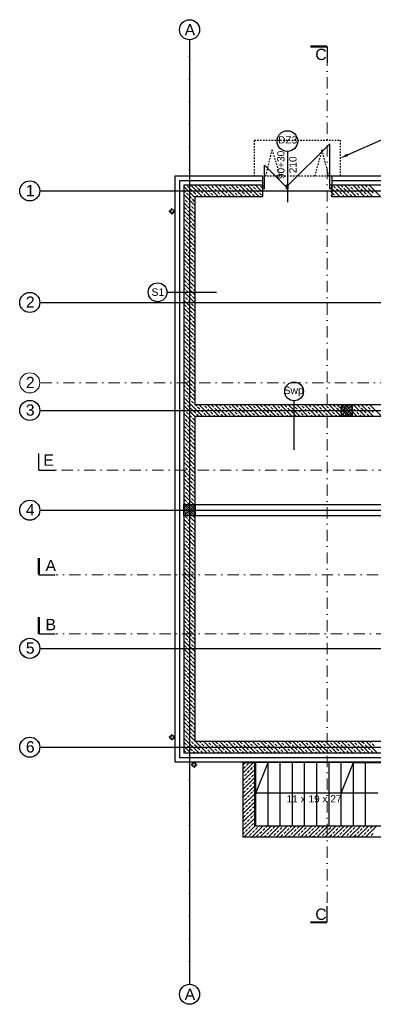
# Model space of a CAD drawing. Header units: millimetres. Extents: x -7023 to 53801, y 9849 to 33561.
# Tile 216 of 256: x 6008 to 6790, y 25924 to 28104. Entities that reach past the tile are written whole.
import ezdxf

# ---------------------------------------------------------------- set-up
doc = ezdxf.new("R2010")
doc.units = ezdxf.units.MM
for name, pattern in [('Dash', [6.35, 3.175, -3.175]), ('DASHDOT', [1, 0.5, -0.25, 0, -0.25]), ('DASHDOTX2', [2, 1, -0.5, 0, -0.5])]:
    doc.linetypes.add(name, pattern=pattern)
doc.layers.add('.IE_podklad', color=252, linetype='Continuous')
doc.layers.add('PROJEKT osie', color=251, linetype='DASHDOTX2', lineweight=9)
doc.styles.add('Arial', font='arial.ttf', dxfattribs={"height": 125})
doc.styles.add('Opisowy', font='arial.ttf')
doc.styles.get("Standard").update_dxf_attribs({"font": 'arial.ttf'})
doc.linetypes.add('ZIGZAG', pattern='A,0.00254,-5.08,[131,ltypeshp.shx,S=5.08,R=0,X=-5.08,Y=0],-10.16,[131,ltypeshp.shx,S=5.08,R=180,X=5.08,Y=0],-5.08', length=20.32254)

# ---------------------------------------------------------------- blocks, each defined once
blk = doc.blocks.new('OSIE DOMKU')
at = {"layer": 'PROJEKT osie', "ltscale": 25}
for p, q in [((-32865.5, 6227), (-32865.5, 4134.8)), ((-33195, 5891.6), (-29896, 5891.6)), ((-33195, 5466.6), (-29896, 5466.6)), ((-33195, 5405.6), (-30212.4, 5405.6)), ((-33195, 5184.6), (-29896, 5184.6)), ((-33195, 4878.6), (-29896, 4878.6)), ((-33195, 4659.6), (-29896, 4659.6))]:
    blk.add_line(p, q, dxfattribs=at)
at = {"layer": 'PROJEKT osie', "linetype": 'Continuous'}
for centre in [(-32865.5, 6248.6), (-33219.2, 5891.6), (-33219.2, 5466.6), (-33219.2, 5405.6), (-33219.2, 5184.6), (-33219.2, 4878.6), (-33219.2, 4659.6), (-32865.5, 4112.6)]:
    blk.add_circle(centre, 22.2, dxfattribs=at)
at = {"layer": 'PROJEKT osie', "char_height": 25, "attachment_point": 1}
for s, insert, width in [('{\\fArial|b0|i0|c238|p34;A}', (-32876.4, 6261), 492.116), ('1', (-33227.9, 5904.9), 30.102), ('2', (-33227.9, 5479.9), 30.102), ('3', (-33227.9, 5418.9), 30.102), ('4', (-33227.9, 5197.9), 30.102), ('5', (-33227.9, 4891.9), 30.102), ('6', (-33227.9, 4672.9), 30.102), ('{\\fArial|b0|i0|c238|p34;A}', (-32876.4, 4125.1), 492.116)]:
    blk.add_mtext(s, dxfattribs=dict(at, insert=insert, width=width))

msp = doc.modelspace()

# ---------------------------------------------------------------- linework, layer by layer
at = {"layer": '.IE_podklad', "ltscale": 25}
for p, q in [((6383.6, 28060.3), (6383.6, 25968.2)), ((6054.1, 27725), (9353.1, 27725)), ((6054.1, 27478), (9353.1, 27478)), ((6054.1, 27239), (9036.7, 27239)), ((6050.2, 27106.6), (6050.2, 27143.7)), ((6054.1, 27018), (9353.1, 27018)), ((6054.1, 26712), (9353.1, 26712)), ((6054.1, 26493), (9353.1, 26493))]:
    msp.add_line(p, q, dxfattribs=at)
at = {"layer": '.IE_podklad', "linetype": 'Dash'}
for p, q in [((6527.1, 27757.5), (6527.1, 27837.5)), ((6527.1, 27837.5), (6717.1, 27837.5)), ((6717.1, 27837.5), (6717.1, 27757.5)), ((6552.1, 27757.5), (6566.2, 27815.9)), ((6566.2, 27815.9), (6583.8, 27757.5)), ((6676.6, 27815.9), (6660.3, 27757.5)), ((6692.1, 27757.5), (6676.6, 27815.9)), ((6717.1, 27757.5), (6527.1, 27757.5))]:
    msp.add_line(p, q, dxfattribs=at)
at = {"layer": '.IE_podklad'}
for p, q in [((6602.1, 27737.5), (6694.1, 27829.5)), ((6694.1, 27737.5), (6694.1, 27829.5)), ((6600.1, 27812.5), (6600.1, 27700.3)), ((6549.2, 27733.1), (6549.2, 27781.9)), ((6598.1, 27733.1), (6549.2, 27781.9)), ((6546.1, 27757.5), (6351.1, 27757.5)), ((6351.1, 27757.5), (6351.1, 26460.5)), ((6546.1, 27735.8), (6546.1, 27757.5)), ((7162.1, 27757.5), (6698.1, 27757.5)), ((6698.1, 27757.5), (6698.1, 27737.5)), ((6546.1, 27737.5), (6371.1, 27737.5)), ((6371.1, 27737.5), (6371.1, 26480.5)), ((6383.6, 27731.1), (6379.1, 27735.6)), ((6411.2, 27712.5), (6386.2, 27737.5)), ((6399.3, 27733.4), (6395.2, 27737.5)), ((6429.1, 27712.5), (6404.1, 27737.5)), ((6415, 27735.6), (6413.1, 27737.5)), ((6447.1, 27712.5), (6422.1, 27737.5)), ((6437.5, 27731.1), (6433, 27735.6)), ((6465, 27712.5), (6440, 27737.5)), ((6453.2, 27733.4), (6449, 27737.5)), ((6483, 27712.5), (6458, 27737.5)), ((6468.9, 27735.6), (6467, 27737.5)), ((6500.9, 27712.6), (6475.9, 27737.5)), ((6491.3, 27731.1), (6486.9, 27735.6)), ((6518.9, 27712.6), (6493.9, 27737.6)), ((6507.1, 27733.4), (6502.8, 27737.6)), ((6536.8, 27712.6), (6511.8, 27737.6)), ((6522.8, 27735.6), (6520.8, 27737.6)), ((6545.6, 27721.8), (6529.8, 27737.6)), ((6545.2, 27731.1), (6540.7, 27735.6)), ((6546.1, 27712.5), (6546.1, 27737.5)), ((6549.2, 27735.8), (6546.1, 27735.8)), ((6546.1, 27729.5), (6546.1, 27735.8)), ((6549.2, 27729.5), (6549.2, 27735.8)), ((6602.1, 27737.5), (6598.1, 27737.5)), ((6598.1, 27729.5), (6598.1, 27737.5)), ((6602.1, 27729.5), (6602.1, 27737.5)), ((6698.1, 27737.5), (6694.1, 27737.5)), ((6694.1, 27729.5), (6694.1, 27737.5)), ((7142.1, 27737.5), (6698.1, 27737.5)), ((6698.1, 27737.5), (6698.1, 27712.5)), ((6698.1, 27729.5), (6698.1, 27737.5)), ((6706.9, 27731.1), (6702.4, 27735.6)), ((6734.5, 27712.5), (6709.5, 27737.5)), ((6722.6, 27733.4), (6718.5, 27737.5)), ((6752.4, 27712.5), (6727.4, 27737.5)), ((6738.3, 27735.6), (6736.4, 27737.5)), ((6770.4, 27712.5), (6745.4, 27737.5)), ((6760.8, 27731.1), (6756.3, 27735.6)), ((6788.4, 27712.5), (6763.4, 27737.5)), ((6776.5, 27733.4), (6772.3, 27737.5)), ((6806.3, 27712.5), (6781.3, 27737.5)), ((6396.1, 27709.7), (6371.1, 27734.7)), ((6374.6, 27722.1), (6371.1, 27725.7)), ((6396.1, 27691.7), (6371.1, 27716.7)), ((6381.3, 27715.4), (6376.8, 27719.9)), ((6390.3, 27724.4), (6385.8, 27728.9)), ((6397.1, 27717.6), (6392.6, 27722.1)), ((6402.2, 27712.5), (6399.3, 27715.4)), ((6406, 27726.6), (6401.5, 27731.1)), ((6412.8, 27719.9), (6408.3, 27724.4)), ((6419.5, 27713.1), (6415, 27717.6)), ((6421.7, 27728.9), (6417.3, 27733.4)), ((6428.5, 27722.1), (6424, 27726.6)), ((6435.2, 27715.4), (6430.7, 27719.9)), ((6444.2, 27724.4), (6439.7, 27728.9)), ((6450.9, 27717.6), (6446.4, 27722.1)), ((6456, 27712.5), (6453.2, 27715.4)), ((6459.9, 27726.6), (6455.4, 27731.1)), ((6466.6, 27719.9), (6462.2, 27724.4)), ((6473.4, 27713.1), (6468.9, 27717.6)), ((6475.6, 27728.9), (6471.1, 27733.4)), ((6482.4, 27722.1), (6477.9, 27726.6)), ((6489.1, 27715.4), (6484.6, 27719.9)), ((6498.1, 27724.4), (6493.6, 27728.9)), ((6504.8, 27717.6), (6500.3, 27722.1)), ((6509.9, 27712.6), (6507.1, 27715.4)), ((6513.8, 27726.6), (6509.3, 27731.1)), ((6520.5, 27719.9), (6516, 27724.4)), ((6527.3, 27713.1), (6522.8, 27717.6)), ((6529.5, 27728.9), (6525, 27733.4)), ((6536.2, 27722.1), (6531.8, 27726.6)), ((6543, 27715.4), (6538.5, 27719.9)), ((6549.2, 27729.5), (6546.1, 27729.5)), ((6602.1, 27729.5), (6598.1, 27729.5)), ((6698.1, 27729.5), (6694.1, 27729.5)), ((6716.5, 27712.5), (6696.6, 27732.4)), ((6697.9, 27722.1), (6696.6, 27723.5)), ((6698.6, 27712.5), (6696.6, 27714.5)), ((6704.6, 27715.4), (6700.1, 27719.9)), ((6713.6, 27724.4), (6709.1, 27728.9)), ((6720.3, 27717.6), (6715.8, 27722.1)), ((6725.5, 27712.5), (6722.6, 27715.4)), ((6729.3, 27726.6), (6724.8, 27731.1)), ((6736.1, 27719.9), (6731.6, 27724.4)), ((6742.8, 27713.1), (6738.3, 27717.6)), ((6745, 27728.9), (6740.5, 27733.4)), ((6751.8, 27722.1), (6747.3, 27726.6)), ((6758.5, 27715.4), (6754, 27719.9)), ((6767.5, 27724.4), (6763, 27728.9)), ((6774.2, 27717.6), (6769.7, 27722.1)), ((6779.4, 27712.5), (6776.5, 27715.4)), ((6783.2, 27726.6), (6778.7, 27731.1)), ((6789.9, 27719.9), (6785.4, 27724.4)), ((6372.4, 27706.4), (6371.1, 27707.7)), ((6396.1, 27673.7), (6371.1, 27698.7)), ((6379.1, 27699.7), (6374.6, 27704.2)), ((6385.8, 27692.9), (6381.3, 27697.4)), ((6388.1, 27708.7), (6383.6, 27713.1)), ((6394.8, 27701.9), (6390.3, 27706.4)), ((6396.1, 27251.5), (6396.1, 27712.5)), ((6396.1, 27712.5), (6546.1, 27712.5)), ((6438.1, 27712.5), (6437.5, 27713.1)), ((6491.9, 27712.6), (6491.3, 27713.1)), ((6545.6, 27712.8), (6545.2, 27713.1)), ((6698.1, 27712.5), (7117.1, 27712.5)), ((6707.5, 27712.5), (6706.9, 27713.1)), ((6761.4, 27712.5), (6760.8, 27713.1)), ((6396.1, 27655.8), (6371.1, 27680.8)), ((6374.6, 27668.2), (6371.1, 27671.8)), ((6376.8, 27684), (6372.4, 27688.5)), ((6383.6, 27677.2), (6379.1, 27681.7)), ((6390.3, 27670.5), (6385.8, 27675)), ((6392.6, 27686.2), (6388.1, 27690.7)), ((6396.1, 27682.7), (6394.8, 27684)), ((6396.1, 27637.8), (6371.1, 27662.8)), ((6372.4, 27652.5), (6371.1, 27653.8)), ((6379.1, 27645.8), (6374.6, 27650.3)), ((6381.3, 27661.5), (6376.8, 27666)), ((6388.1, 27654.8), (6383.6, 27659.3)), ((6394.8, 27648), (6390.3, 27652.5)), ((6396.1, 27664.8), (6392.6, 27668.2)), ((6396.1, 27619.8), (6371.1, 27644.8)), ((6396.1, 27601.9), (6371.1, 27626.9)), ((6376.8, 27630.1), (6372.4, 27634.6)), ((6383.6, 27623.3), (6379.1, 27627.8)), ((6385.8, 27639.1), (6381.3, 27643.6)), ((6392.6, 27632.3), (6388.1, 27636.8)), ((6396.1, 27628.8), (6394.8, 27630.1)), ((6374.6, 27614.4), (6371.1, 27617.9)), ((6396.1, 27583.9), (6371.1, 27608.9)), ((6381.3, 27607.6), (6376.8, 27612.1)), ((6388.1, 27600.9), (6383.6, 27605.4)), ((6390.3, 27616.6), (6385.8, 27621.1)), ((6396.1, 27610.9), (6392.6, 27614.4)), ((6372.4, 27598.6), (6371.1, 27599.9)), ((6396.1, 27566), (6371.1, 27591)), ((6379.1, 27591.9), (6374.6, 27596.4)), ((6385.8, 27585.2), (6381.3, 27589.7)), ((6392.6, 27578.4), (6388.1, 27582.9)), ((6394.8, 27594.2), (6390.3, 27598.6)), ((6396.1, 27548), (6371.1, 27573)), ((6374.6, 27560.5), (6371.1, 27564)), ((6376.8, 27576.2), (6372.4, 27580.7)), ((6383.6, 27569.5), (6379.1, 27574)), ((6390.3, 27562.7), (6385.8, 27567.2)), ((6396.1, 27574.9), (6394.8, 27576.2)), ((6396.1, 27530), (6371.1, 27555)), ((6372.4, 27544.8), (6371.1, 27546.1)), ((6379.1, 27538), (6374.6, 27542.5)), ((6381.3, 27553.7), (6376.8, 27558.2)), ((6388.1, 27547), (6383.6, 27551.5)), ((6394.8, 27540.3), (6390.3, 27544.8)), ((6396.1, 27557), (6392.6, 27560.5)), ((6396.1, 27512.1), (6371.1, 27537.1)), ((6396.1, 27494.1), (6371.1, 27519.1)), ((6376.8, 27522.3), (6372.4, 27526.8)), ((6383.6, 27515.6), (6379.1, 27520.1)), ((6385.8, 27531.3), (6381.3, 27535.8)), ((6392.6, 27524.6), (6388.1, 27529.1)), ((6396.1, 27521.1), (6394.8, 27522.3)), ((6442.9, 27500), (6333.9, 27500)), ((6374.6, 27506.6), (6371.1, 27510.1)), ((6396.1, 27476.2), (6371.1, 27501.2)), ((6381.3, 27499.9), (6376.8, 27504.4)), ((6388.1, 27493.1), (6383.6, 27497.6)), ((6390.3, 27508.8), (6385.8, 27513.3)), ((6396.1, 27503.1), (6392.6, 27506.6)), ((6372.4, 27490.9), (6371.1, 27492.2)), ((6396.1, 27458.2), (6371.1, 27483.2)), ((6379.1, 27484.2), (6374.6, 27488.6)), ((6385.8, 27477.4), (6381.3, 27481.9)), ((6392.6, 27470.7), (6388.1, 27475.2)), ((6394.8, 27486.4), (6390.3, 27490.9)), ((6396.1, 27440.2), (6371.1, 27465.2)), ((6374.6, 27452.7), (6371.1, 27456.3)), ((6376.8, 27468.4), (6372.4, 27472.9)), ((6383.6, 27461.7), (6379.1, 27466.2)), ((6390.3, 27455), (6385.8, 27459.5)), ((6396.1, 27449.2), (6392.6, 27452.7)), ((6396.1, 27467.2), (6394.8, 27468.4)), ((6396.1, 27422.3), (6371.1, 27447.3)), ((6372.4, 27437), (6371.1, 27438.3)), ((6379.1, 27430.3), (6374.6, 27434.8)), ((6381.3, 27446), (6376.8, 27450.5)), ((6388.1, 27439.2), (6383.6, 27443.7)), ((6394.8, 27432.5), (6390.3, 27437)), ((6396.1, 27404.3), (6371.1, 27429.3)), ((6396.1, 27386.4), (6371.1, 27411.4)), ((6376.8, 27414.6), (6372.4, 27419)), ((6383.6, 27407.8), (6379.1, 27412.3)), ((6385.8, 27423.5), (6381.3, 27428)), ((6392.6, 27416.8), (6388.1, 27421.3)), ((6396.1, 27413.3), (6394.8, 27414.6)), ((6374.6, 27398.8), (6371.1, 27402.4)), ((6396.1, 27368.4), (6371.1, 27393.4)), ((6381.3, 27392.1), (6376.8, 27396.6)), ((6388.1, 27385.4), (6383.6, 27389.9)), ((6390.3, 27401.1), (6385.8, 27405.6)), ((6396.1, 27395.3), (6392.6, 27398.8)), ((6372.4, 27383.1), (6371.1, 27384.4)), ((6396.1, 27350.4), (6371.1, 27375.4)), ((6376.8, 27360.7), (6372.4, 27365.2)), ((6379.1, 27376.4), (6374.6, 27380.9)), ((6385.8, 27369.7), (6381.3, 27374.1)), ((6392.6, 27362.9), (6388.1, 27367.4)), ((6394.8, 27378.6), (6390.3, 27383.1)), ((6396.1, 27332.5), (6371.1, 27357.5)), ((6374.6, 27345), (6371.1, 27348.5)), ((6383.6, 27353.9), (6379.1, 27358.4)), ((6390.3, 27347.2), (6385.8, 27351.7)), ((6396.1, 27341.5), (6392.6, 27345)), ((6396.1, 27359.4), (6394.8, 27360.7)), ((6396.1, 27314.5), (6371.1, 27339.5)), ((6372.4, 27329.2), (6371.1, 27330.5)), ((6396.1, 27296.6), (6371.1, 27321.6)), ((6379.1, 27322.5), (6374.6, 27327)), ((6381.3, 27338.2), (6376.8, 27342.7)), ((6388.1, 27331.5), (6383.6, 27336)), ((6394.8, 27324.8), (6390.3, 27329.2)), ((6396.1, 27278.6), (6371.1, 27303.6)), ((6376.8, 27306.8), (6372.4, 27311.3)), ((6383.6, 27300.1), (6379.1, 27304.5)), ((6385.8, 27315.8), (6381.3, 27320.3)), ((6392.6, 27309), (6388.1, 27313.5)), ((6396.1, 27305.5), (6394.8, 27306.8)), ((6374.6, 27291.1), (6371.1, 27294.6)), ((6396.1, 27260.6), (6371.1, 27285.6)), ((6381.3, 27284.3), (6376.8, 27288.8)), ((6388.1, 27277.6), (6383.6, 27282.1)), ((6390.3, 27293.3), (6385.8, 27297.8)), ((6396.1, 27287.6), (6392.6, 27291.1)), ((6396.1, 27287.5), (6396.6, 27287.5)), ((6372.4, 27275.4), (6371.1, 27276.7)), ((6412.3, 27226.5), (6371.1, 27267.7)), ((6376.8, 27252.9), (6372.4, 27257.4)), ((6379.1, 27268.6), (6374.6, 27273.1)), ((6385.8, 27261.9), (6381.3, 27266.4)), ((6392.6, 27255.2), (6388.1, 27259.6)), ((6394.8, 27270.9), (6390.3, 27275.4)), ((6614.4, 27260.6), (6614.4, 27151.6)), ((6396, 27224.7), (6371.1, 27249.7)), ((6374.6, 27237.2), (6371.1, 27240.7)), ((6381.3, 27230.5), (6376.8, 27234.9)), ((6383.6, 27246.2), (6379.1, 27250.7)), ((6390.3, 27239.4), (6385.8, 27243.9)), ((6397.1, 27232.7), (6392.6, 27237.2)), ((6396.1, 27251.7), (6394.8, 27252.9)), ((6882.1, 27251.5), (6396.1, 27251.5)), ((6399.3, 27248.4), (6396.2, 27251.5)), ((6406, 27241.7), (6401.5, 27246.2)), ((6430.2, 27226.5), (6405.2, 27251.5)), ((6412.8, 27234.9), (6408.3, 27239.4)), ((6415, 27250.7), (6414.2, 27251.5)), ((6421.7, 27243.9), (6417.3, 27248.4)), ((6448.2, 27226.5), (6423.2, 27251.5)), ((6428.5, 27237.2), (6424, 27241.7)), ((6435.2, 27230.5), (6430.7, 27234.9)), ((6437.5, 27246.2), (6433, 27250.7)), ((6444.2, 27239.4), (6439.7, 27243.9)), ((6466.1, 27226.5), (6441.1, 27251.5)), ((6450.9, 27232.7), (6446.4, 27237.2)), ((6453.2, 27248.4), (6450.1, 27251.5)), ((6459.9, 27241.7), (6455.4, 27246.2)), ((6484.1, 27226.5), (6459.1, 27251.5)), ((6466.6, 27234.9), (6462.2, 27239.4)), ((6468.9, 27250.7), (6468.1, 27251.5)), ((6475.6, 27243.9), (6471.1, 27248.4)), ((6502, 27226.5), (6477.1, 27251.5)), ((6482.4, 27237.2), (6477.9, 27241.7)), ((6489.1, 27230.5), (6484.6, 27234.9)), ((6491.3, 27246.2), (6486.9, 27250.7)), ((6498.1, 27239.4), (6493.6, 27243.9)), ((6520, 27226.5), (6495, 27251.5)), ((6504.8, 27232.7), (6500.3, 27237.2)), ((6507.1, 27248.4), (6504, 27251.5)), ((6513.8, 27241.7), (6509.3, 27246.2)), ((6537.9, 27226.5), (6513, 27251.5)), ((6520.5, 27234.9), (6516, 27239.4)), ((6522.8, 27250.7), (6522, 27251.5)), ((6529.5, 27243.9), (6525, 27248.4)), ((6555.9, 27226.5), (6530.9, 27251.5)), ((6536.2, 27237.2), (6531.8, 27241.7)), ((6543, 27230.5), (6538.5, 27234.9)), ((6545.2, 27246.2), (6540.7, 27250.7)), ((6552, 27239.4), (6547.5, 27243.9)), ((6573.9, 27226.5), (6548.9, 27251.5)), ((6558.7, 27232.7), (6554.2, 27237.2)), ((6560.9, 27248.4), (6557.9, 27251.5)), ((6567.7, 27241.7), (6563.2, 27246.2)), ((6591.8, 27226.5), (6566.9, 27251.5)), ((6574.4, 27234.9), (6569.9, 27239.4)), ((6576.7, 27250.7), (6575.8, 27251.5)), ((6583.4, 27243.9), (6578.9, 27248.4)), ((6609.8, 27226.5), (6584.8, 27251.5)), ((6590.1, 27237.2), (6585.6, 27241.7)), ((6596.9, 27230.5), (6592.4, 27234.9)), ((6599.1, 27246.2), (6594.6, 27250.7)), ((6605.8, 27239.4), (6601.4, 27243.9)), ((6627.7, 27226.5), (6602.8, 27251.5)), ((6612.6, 27232.7), (6608.1, 27237.2)), ((6614.8, 27248.4), (6611.8, 27251.5)), ((6621.6, 27241.7), (6617.1, 27246.2)), ((6645.7, 27226.5), (6620.7, 27251.5)), ((6628.3, 27234.9), (6623.8, 27239.4)), ((6630.5, 27250.7), (6629.7, 27251.5)), ((6637.3, 27243.9), (6632.8, 27248.4)), ((6663.6, 27226.5), (6638.7, 27251.5)), ((6644, 27237.2), (6639.5, 27241.7)), ((6650.7, 27230.5), (6646.3, 27234.9)), ((6653, 27246.2), (6648.5, 27250.7)), ((6659.7, 27239.4), (6655.2, 27243.9)), ((6681.6, 27226.5), (6656.7, 27251.5)), ((6666.5, 27232.7), (6662, 27237.2)), ((6668.7, 27248.4), (6665.6, 27251.5)), ((6675.4, 27241.7), (6670.9, 27246.2)), ((6699.6, 27226.5), (6674.6, 27251.5)), ((6682.2, 27234.9), (6677.7, 27239.4)), ((6684.4, 27250.7), (6683.6, 27251.5)), ((6691.2, 27243.9), (6686.7, 27248.4)), ((6717.5, 27226.6), (6692.6, 27251.5)), ((6697.9, 27237.2), (6693.4, 27241.7)), ((6704.6, 27230.5), (6700.1, 27234.9)), ((6706.9, 27246.2), (6702.4, 27250.7)), ((6713.6, 27239.4), (6709.1, 27243.9)), ((6735.5, 27226.6), (6710.6, 27251.5)), ((6720.3, 27232.7), (6715.8, 27237.2)), ((6719.1, 27244.9), (6725.6, 27251.5)), ((6719.1, 27235.9), (6734.6, 27251.5)), ((6719.1, 27226.9), (6743.6, 27251.5)), ((6744.1, 27251.5), (6719.1, 27251.5)), ((6719.1, 27251.5), (6719.1, 27226.5)), ((6719.1, 27249.4), (6719.2, 27249.5)), ((6719.1, 27240.4), (6720.3, 27241.7)), ((6722.6, 27248.4), (6719.5, 27251.5)), ((6720.3, 27250.7), (6721.1, 27251.5)), ((6721.5, 27242.8), (6723.7, 27245.1)), ((6722.6, 27234.9), (6724.8, 27237.2)), ((6724.8, 27246.2), (6727.1, 27248.4)), ((6729.3, 27241.7), (6724.8, 27246.2)), ((6726, 27238.3), (6728.2, 27240.6)), ((6727.6, 27226.5), (6744.1, 27242.9)), ((6728.2, 27249.5), (6730.1, 27251.5)), ((6753.4, 27226.6), (6728.5, 27251.5)), ((6729.3, 27241.7), (6731.6, 27243.9)), ((6730.4, 27233.8), (6732.7, 27236.1)), ((6736.1, 27234.9), (6731.6, 27239.4)), ((6732.7, 27245.1), (6734.9, 27247.3)), ((6733.8, 27237.2), (6736.1, 27239.4)), ((6736.1, 27248.4), (6738.3, 27250.7)), ((6736.6, 27226.5), (6744.1, 27234)), ((6737.2, 27240.6), (6739.4, 27242.8)), ((6738.3, 27250.7), (6737.5, 27251.5)), ((6738.3, 27232.7), (6740.5, 27234.9)), ((6745, 27243.9), (6740.5, 27248.4)), ((6740.5, 27243.9), (6742.8, 27246.2)), ((6741.7, 27236.1), (6743.9, 27238.3)), ((6743.9, 27247.3), (6744.1, 27247.4)), ((6744.1, 27226.5), (6744.1, 27251.5)), ((6771.4, 27226.6), (6746.5, 27251.5)), ((6751.8, 27237.2), (6747.3, 27241.7)), ((6758.5, 27230.5), (6754, 27234.9)), ((6760.8, 27246.2), (6756.3, 27250.7)), ((6767.5, 27239.4), (6763, 27243.9)), ((6789.3, 27226.6), (6764.4, 27251.5)), ((6774.2, 27232.7), (6769.7, 27237.2)), ((6776.5, 27248.4), (6773.4, 27251.5)), ((6783.2, 27241.7), (6778.7, 27246.2)), ((6807.3, 27226.6), (6782.4, 27251.5)), ((6789.9, 27234.9), (6785.4, 27239.4)), ((6396, 27206.8), (6371.1, 27231.8)), ((6372.4, 27221.5), (6371.1, 27222.8)), ((6396, 27188.8), (6371.1, 27213.8)), ((6379.1, 27214.7), (6374.6, 27219.2)), ((6385.8, 27208), (6381.3, 27212.5)), ((6388.1, 27223.7), (6383.6, 27228.2)), ((6394.8, 27217), (6390.3, 27221.5)), ((6396.1, 27030.5), (6396.1, 27226.5)), ((6396.1, 27226.5), (6882.1, 27226.5)), ((6403.3, 27226.5), (6399.3, 27230.5)), ((6419.5, 27228.2), (6415, 27232.7)), ((6439.2, 27226.5), (6437.5, 27228.2)), ((6457.1, 27226.5), (6453.2, 27230.5)), ((6473.4, 27228.2), (6468.9, 27232.7)), ((6493.1, 27226.5), (6491.3, 27228.2)), ((6511, 27226.5), (6507.1, 27230.5)), ((6527.3, 27228.2), (6522.8, 27232.7)), ((6546.9, 27226.5), (6545.2, 27228.2)), ((6564.9, 27226.5), (6560.9, 27230.5)), ((6581.1, 27228.2), (6576.7, 27232.7)), ((6600.8, 27226.5), (6599.1, 27228.2)), ((6618.8, 27226.5), (6614.8, 27230.5)), ((6635, 27228.2), (6630.5, 27232.7)), ((6654.7, 27226.5), (6653, 27228.2)), ((6672.6, 27226.5), (6668.7, 27230.5)), ((6688.9, 27228.2), (6684.4, 27232.7)), ((6708.5, 27226.6), (6706.9, 27228.2)), ((6719.1, 27226.5), (6744.1, 27226.5)), ((6719.2, 27231.6), (6721.5, 27233.8)), ((6726.5, 27226.6), (6722.6, 27230.5)), ((6723.7, 27227.1), (6726, 27229.3)), ((6727.1, 27230.5), (6729.3, 27232.7)), ((6732.1, 27226.5), (6733.8, 27228.2)), ((6734.9, 27229.3), (6737.2, 27231.6)), ((6742.8, 27228.2), (6738.3, 27232.7)), ((6741.1, 27226.5), (6741.7, 27227.1)), ((6742.8, 27228.2), (6744.1, 27229.5)), ((6762.4, 27226.6), (6760.8, 27228.2)), ((6780.4, 27226.6), (6776.5, 27230.5)), ((6396, 27170.9), (6371.1, 27195.8)), ((6376.8, 27199), (6372.4, 27203.5)), ((6383.6, 27192.3), (6379.1, 27196.8)), ((6392.6, 27201.3), (6388.1, 27205.8)), ((6396, 27197.8), (6394.8, 27199)), ((6374.6, 27183.3), (6371.1, 27186.9)), ((6396, 27152.9), (6371.1, 27177.9)), ((6372.4, 27167.6), (6371.1, 27168.9)), ((6381.3, 27176.6), (6376.8, 27181.1)), ((6388.1, 27169.8), (6383.6, 27174.3)), ((6390.3, 27185.6), (6385.8, 27190)), ((6396, 27179.8), (6392.6, 27183.3)), ((6396, 27134.9), (6371.1, 27159.9)), ((6376.8, 27145.1), (6372.4, 27149.6)), ((6379.1, 27160.9), (6374.6, 27165.4)), ((6385.8, 27154.1), (6381.3, 27158.6)), ((6392.6, 27147.4), (6388.1, 27151.9)), ((6394.8, 27163.1), (6390.3, 27167.6)), ((6396, 27117), (6371.1, 27142)), ((6374.6, 27129.4), (6371.1, 27133)), ((6381.3, 27122.7), (6376.8, 27127.2)), ((6383.6, 27138.4), (6379.1, 27142.9)), ((6390.3, 27131.7), (6385.8, 27136.2)), ((6396, 27125.9), (6392.6, 27129.4)), ((6396, 27143.9), (6394.8, 27145.1)), ((6396, 27099), (6371.1, 27124)), ((6372.4, 27113.7), (6371.1, 27115)), ((6396, 27081), (6371.1, 27106)), ((6379.1, 27107), (6374.6, 27111.5)), ((6385.8, 27100.2), (6381.3, 27104.7)), ((6388.1, 27116), (6383.6, 27120.5)), ((6394.8, 27109.2), (6390.3, 27113.7)), ((6396, 27063.1), (6371.1, 27088.1)), ((6376.8, 27091.3), (6372.4, 27095.8)), ((6383.6, 27084.5), (6379.1, 27089)), ((6390.3, 27077.8), (6385.8, 27082.3)), ((6392.6, 27093.5), (6388.1, 27098)), ((6396, 27090), (6394.8, 27091.3)), ((6374.6, 27075.5), (6371.1, 27079.1)), ((6396.1, 27045.1), (6371.1, 27070.1)), ((6372.4, 27059.8), (6371.1, 27061.1)), ((6381.3, 27068.8), (6376.8, 27073.3)), ((6388.1, 27062.1), (6383.6, 27066.6)), ((6394.8, 27055.3), (6390.3, 27059.8)), ((6396, 27072.1), (6392.6, 27075.5)), ((6392.7, 27030.5), (6371.1, 27052.2)), ((6376.8, 27037.4), (6372.4, 27041.9)), ((6379.1, 27053.1), (6374.6, 27057.6)), ((6385.8, 27046.4), (6381.3, 27050.9)), ((6392.6, 27039.6), (6388.1, 27044.1)), ((6374.8, 27030.5), (6371.1, 27034.2)), ((6371.1, 27022.6), (6378.9, 27030.5)), ((6371.1, 27013.6), (6387.9, 27030.5)), ((6371.1, 27030.5), (6396.1, 27030.5)), ((6371.1, 27005.5), (6371.1, 27030.5)), ((6371.1, 27018.1), (6371.2, 27018.3)), ((6371.2, 27027.3), (6373.5, 27029.5)), ((6371.9, 27005.5), (6396.1, 27029.7)), ((6372.4, 27019.4), (6374.6, 27021.7)), ((6375.7, 27022.8), (6378, 27025)), ((6376.8, 27014.9), (6379.1, 27017.2)), ((6383.6, 27030.6), (6379.1, 27035.1)), ((6379.1, 27026.2), (6381.3, 27028.4)), ((6380.2, 27018.3), (6382.5, 27020.5)), ((6380.9, 27005.5), (6396.1, 27020.7)), ((6382.5, 27029.5), (6383.4, 27030.5)), ((6383.6, 27021.7), (6385.8, 27023.9)), ((6384.7, 27013.8), (6386.9, 27016.1)), ((6386.9, 27025), (6389.2, 27027.3)), ((6388.1, 27017.2), (6390.3, 27019.4)), ((6390.3, 27028.4), (6392.4, 27030.5)), ((6391.4, 27020.5), (6393.7, 27022.8)), ((6396.1, 27036.1), (6394.8, 27037.4)), ((6394.8, 27023.9), (6396.1, 27025.2)), ((6395.9, 27016.1), (6396.1, 27016.2)), ((6396.1, 27030.5), (6396.1, 27005.5)), ((6371.1, 27009.1), (6372.4, 27010.4)), ((6396.1, 27005.5), (6371.1, 27005.5)), ((6396.1, 26973.3), (6371.1, 26998.3)), ((6373.5, 27011.6), (6375.7, 27013.8)), ((6379.1, 26999.2), (6374.6, 27003.7)), ((6376.4, 27005.5), (6376.8, 27006)), ((6378, 27007.1), (6380.2, 27009.3)), ((6381.3, 27010.4), (6383.6, 27012.7)), ((6385.8, 26992.5), (6381.3, 26997)), ((6396.1, 26991.2), (6381.8, 27005.5)), ((6385.8, 27006), (6388.1, 27008.2)), ((6389.2, 27009.3), (6391.4, 27011.6)), ((6389.8, 27005.5), (6396.1, 27011.7)), ((6394.8, 27001.5), (6390.8, 27005.5)), ((6392.6, 27012.7), (6394.8, 27014.9)), ((6394.3, 27005.5), (6395.9, 27007.1)), ((6396.1, 26505.5), (6396.1, 27005.5)), ((6396.1, 26955.3), (6371.1, 26980.3)), ((6376.8, 26983.5), (6372.4, 26988)), ((6383.6, 26976.8), (6379.1, 26981.3)), ((6390.3, 26970), (6385.8, 26974.5)), ((6392.6, 26985.7), (6388.1, 26990.2)), ((6396.1, 26982.3), (6394.8, 26983.5)), ((6374.6, 26967.8), (6371.1, 26971.3)), ((6396.1, 26937.3), (6371.1, 26962.3)), ((6372.4, 26952.1), (6371.1, 26953.4)), ((6381.3, 26961.1), (6376.8, 26965.5)), ((6388.1, 26954.3), (6383.6, 26958.8)), ((6394.8, 26947.6), (6390.3, 26952.1)), ((6396.1, 26964.3), (6392.6, 26967.8)), ((6396.1, 26919.4), (6371.1, 26944.4)), ((6376.8, 26929.6), (6372.4, 26934.1)), ((6379.1, 26945.3), (6374.6, 26949.8)), ((6385.8, 26938.6), (6381.3, 26943.1)), ((6392.6, 26931.9), (6388.1, 26936.4)), ((6396.1, 26928.4), (6394.8, 26929.6)), ((6396.1, 26901.4), (6371.1, 26926.4)), ((6374.6, 26913.9), (6371.1, 26917.4)), ((6396.1, 26883.5), (6371.1, 26908.5)), ((6381.3, 26907.2), (6376.8, 26911.7)), ((6383.6, 26922.9), (6379.1, 26927.4)), ((6390.3, 26916.1), (6385.8, 26920.6)), ((6396.1, 26910.4), (6392.6, 26913.9)), ((6372.4, 26898.2), (6371.1, 26899.5)), ((6396.1, 26865.5), (6371.1, 26890.5)), ((6379.1, 26891.5), (6374.6, 26895.9)), ((6385.8, 26884.7), (6381.3, 26889.2)), ((6388.1, 26900.4), (6383.6, 26904.9)), ((6394.8, 26893.7), (6390.3, 26898.2)), ((6396.1, 26847.5), (6371.1, 26872.5)), ((6374.6, 26860), (6371.1, 26863.6)), ((6376.8, 26875.7), (6372.4, 26880.2)), ((6383.6, 26869), (6379.1, 26873.5)), ((6390.3, 26862.3), (6385.8, 26866.8)), ((6392.6, 26878), (6388.1, 26882.5)), ((6396.1, 26874.5), (6394.8, 26875.7)), ((6396.1, 26829.6), (6371.1, 26854.6)), ((6372.4, 26844.3), (6371.1, 26845.6)), ((6379.1, 26837.6), (6374.6, 26842.1)), ((6381.3, 26853.3), (6376.8, 26857.8)), ((6388.1, 26846.6), (6383.6, 26851)), ((6394.8, 26839.8), (6390.3, 26844.3)), ((6396.1, 26856.5), (6392.6, 26860)), ((6396.1, 26811.6), (6371.1, 26836.6)), ((6376.8, 26821.9), (6372.4, 26826.3)), ((6383.6, 26815.1), (6379.1, 26819.6)), ((6385.8, 26830.8), (6381.3, 26835.3)), ((6392.6, 26824.1), (6388.1, 26828.6)), ((6396.1, 26820.6), (6394.8, 26821.9)), ((6396.1, 26793.7), (6371.1, 26818.7)), ((6374.6, 26806.1), (6371.1, 26809.7)), ((6396.1, 26775.7), (6371.1, 26800.7)), ((6381.3, 26799.4), (6376.8, 26803.9)), ((6390.3, 26808.4), (6385.8, 26812.9)), ((6396.1, 26802.6), (6392.6, 26806.1)), ((6372.4, 26790.4), (6371.1, 26791.7)), ((6396.1, 26757.7), (6371.1, 26782.7)), ((6379.1, 26783.7), (6374.6, 26788.2)), ((6385.8, 26777), (6381.3, 26781.4)), ((6388.1, 26792.7), (6383.6, 26797.2)), ((6394.8, 26785.9), (6390.3, 26790.4)), ((6396.1, 26739.8), (6371.1, 26764.8)), ((6374.6, 26752.3), (6371.1, 26755.8)), ((6376.8, 26768), (6372.4, 26772.5)), ((6383.6, 26761.2), (6379.1, 26765.7)), ((6390.3, 26754.5), (6385.8, 26759)), ((6392.6, 26770.2), (6388.1, 26774.7)), ((6396.1, 26766.7), (6394.8, 26768)), ((6396.1, 26721.8), (6371.1, 26746.8)), ((6372.4, 26736.5), (6371.1, 26737.8)), ((6379.1, 26729.8), (6374.6, 26734.3)), ((6381.3, 26745.5), (6376.8, 26750)), ((6388.1, 26738.8), (6383.6, 26743.3)), ((6394.8, 26732.1), (6390.3, 26736.5)), ((6396.1, 26748.8), (6392.6, 26752.3)), ((6396.1, 26703.9), (6371.1, 26728.9)), ((6396.1, 26685.9), (6371.1, 26710.9)), ((6376.8, 26714.1), (6372.4, 26718.6)), ((6383.6, 26707.4), (6379.1, 26711.8)), ((6385.8, 26723.1), (6381.3, 26727.6)), ((6392.6, 26716.3), (6388.1, 26720.8)), ((6396.1, 26712.8), (6394.8, 26714.1)), ((6374.6, 26698.4), (6371.1, 26701.9)), ((6396.1, 26667.9), (6371.1, 26692.9)), ((6381.3, 26691.6), (6376.8, 26696.1)), ((6388.1, 26684.9), (6383.6, 26689.4)), ((6390.3, 26700.6), (6385.8, 26705.1)), ((6396.1, 26694.9), (6392.6, 26698.4)), ((6372.4, 26682.7), (6371.1, 26684)), ((6396.1, 26650), (6371.1, 26675)), ((6379.1, 26675.9), (6374.6, 26680.4)), ((6385.8, 26669.2), (6381.3, 26673.7)), ((6392.6, 26662.5), (6388.1, 26666.9)), ((6394.8, 26678.2), (6390.3, 26682.7)), ((6396.1, 26632), (6371.1, 26657)), ((6374.6, 26644.5), (6371.1, 26648)), ((6376.8, 26660.2), (6372.4, 26664.7)), ((6383.6, 26653.5), (6379.1, 26658)), ((6390.3, 26646.7), (6385.8, 26651.2)), ((6396.1, 26659), (6394.8, 26660.2)), ((6396.1, 26614.1), (6371.1, 26639.1)), ((6372.4, 26628.8), (6371.1, 26630.1)), ((6379.1, 26622), (6374.6, 26626.5)), ((6381.3, 26637.8), (6376.8, 26642.3)), ((6388.1, 26631), (6383.6, 26635.5)), ((6394.8, 26624.3), (6390.3, 26628.8)), ((6396.1, 26641), (6392.6, 26644.5)), ((6396.1, 26596.1), (6371.1, 26621.1)), ((6396.1, 26578.1), (6371.1, 26603.1)), ((6376.8, 26606.3), (6372.4, 26610.8)), ((6383.6, 26599.6), (6379.1, 26604.1)), ((6385.8, 26615.3), (6381.3, 26619.8)), ((6392.6, 26608.6), (6388.1, 26613.1)), ((6396.1, 26605.1), (6394.8, 26606.3)), ((6374.6, 26590.6), (6371.1, 26594.2)), ((6396.1, 26560.2), (6371.1, 26585.2)), ((6381.3, 26583.9), (6376.8, 26588.4)), ((6388.1, 26577.1), (6383.6, 26581.6)), ((6390.3, 26592.9), (6385.8, 26597.4)), ((6396.1, 26587.1), (6392.6, 26590.6)), ((6372.4, 26574.9), (6371.1, 26576.2)), ((6396.1, 26542.2), (6371.1, 26567.2)), ((6379.1, 26568.2), (6374.6, 26572.7)), ((6385.8, 26561.4), (6381.3, 26565.9)), ((6392.6, 26554.7), (6388.1, 26559.2)), ((6394.8, 26570.4), (6390.3, 26574.9)), ((6396.1, 26524.3), (6371.1, 26549.3)), ((6374.6, 26536.7), (6371.1, 26540.3)), ((6376.8, 26552.4), (6372.4, 26556.9)), ((6383.6, 26545.7), (6379.1, 26550.2)), ((6390.3, 26539), (6385.8, 26543.5)), ((6396.1, 26533.2), (6392.6, 26536.7)), ((6396.1, 26551.2), (6394.8, 26552.4)), ((6396.1, 26506.3), (6371.1, 26531.3)), ((6372.4, 26521), (6371.1, 26522.3)), ((6379.1, 26514.3), (6374.6, 26518.8)), ((6381.3, 26530), (6376.8, 26534.5)), ((6388.1, 26523.3), (6383.6, 26527.8)), ((6394.8, 26516.5), (6390.3, 26521)), ((6403.9, 26480.5), (6371.1, 26513.3)), ((6386, 26480.5), (6371.1, 26495.4)), ((6376.8, 26498.6), (6372.4, 26503.1)), ((6383.6, 26491.8), (6379.1, 26496.3)), ((6385.8, 26507.5), (6381.3, 26512)), ((6392.6, 26500.8), (6388.1, 26505.3)), ((6399.3, 26494.1), (6394.8, 26498.6)), ((6917.1, 26505.5), (6396.1, 26505.5)), ((6421.9, 26480.5), (6396.9, 26505.5)), ((6408.3, 26503.1), (6405.9, 26505.5)), ((6415, 26496.3), (6410.5, 26500.8)), ((6439.8, 26480.5), (6414.8, 26505.5)), ((6421.7, 26489.6), (6417.3, 26494.1)), ((6424, 26505.3), (6423.8, 26505.5)), ((6430.7, 26498.6), (6426.2, 26503.1)), ((6457.8, 26480.5), (6432.8, 26505.5)), ((6437.5, 26491.8), (6433, 26496.3)), ((6446.4, 26500.8), (6442, 26505.3)), ((6453.2, 26494.1), (6448.7, 26498.6)), ((6475.8, 26480.5), (6450.8, 26505.5)), ((6462.2, 26503.1), (6459.7, 26505.5)), ((6468.9, 26496.3), (6464.4, 26500.8)), ((6493.7, 26480.5), (6468.7, 26505.5)), ((6475.6, 26489.6), (6471.1, 26494.1)), ((6477.9, 26505.3), (6477.7, 26505.5)), ((6484.6, 26498.6), (6480.1, 26503.1)), ((6511.7, 26480.5), (6486.7, 26505.5)), ((6491.3, 26491.8), (6486.9, 26496.3)), ((6500.3, 26500.8), (6495.8, 26505.3)), ((6507.1, 26494.1), (6502.6, 26498.6)), ((6529.6, 26480.5), (6504.6, 26505.5)), ((6516, 26503.1), (6513.6, 26505.5)), ((6522.8, 26496.3), (6518.3, 26500.8)), ((6547.6, 26480.5), (6522.6, 26505.5)), ((6529.5, 26489.6), (6525, 26494.1)), ((6531.8, 26505.3), (6531.6, 26505.5)), ((6538.5, 26498.6), (6534, 26503.1)), ((6565.6, 26480.5), (6540.6, 26505.5)), ((6545.2, 26491.8), (6540.7, 26496.3)), ((6554.2, 26500.8), (6549.7, 26505.3)), ((6560.9, 26494.1), (6556.5, 26498.6)), ((6583.5, 26480.5), (6558.5, 26505.5)), ((6569.9, 26503.1), (6567.5, 26505.5)), ((6576.7, 26496.3), (6572.2, 26500.8)), ((6601.5, 26480.5), (6576.5, 26505.5)), ((6583.4, 26489.6), (6578.9, 26494.1)), ((6585.6, 26505.3), (6585.5, 26505.5)), ((6592.4, 26498.6), (6587.9, 26503.1)), ((6619.4, 26480.5), (6594.4, 26505.5)), ((6599.1, 26491.8), (6594.6, 26496.3)), ((6608.1, 26500.8), (6603.6, 26505.3)), ((6614.8, 26494.1), (6610.3, 26498.6)), ((6637.4, 26480.5), (6612.4, 26505.5)), ((6623.8, 26503.1), (6621.4, 26505.5)), ((6630.5, 26496.3), (6626, 26500.8)), ((6655.4, 26480.5), (6630.4, 26505.5)), ((6637.3, 26489.6), (6632.8, 26494.1)), ((6639.5, 26505.3), (6639.3, 26505.5)), ((6646.3, 26498.6), (6641.8, 26503.1)), ((6673.3, 26480.5), (6648.3, 26505.5)), ((6653, 26491.8), (6648.5, 26496.3)), ((6662, 26500.8), (6657.5, 26505.3)), ((6668.7, 26494.1), (6664.2, 26498.6)), ((6691.3, 26480.5), (6666.3, 26505.5)), ((6677.7, 26503.1), (6675.3, 26505.5)), ((6684.4, 26496.3), (6679.9, 26500.8)), ((6709.2, 26480.5), (6684.2, 26505.5)), ((6691.2, 26489.6), (6686.7, 26494.1)), ((6693.4, 26505.3), (6693.2, 26505.5)), ((6700.1, 26498.6), (6695.6, 26503.1)), ((6727.2, 26480.5), (6702.2, 26505.5)), ((6706.9, 26491.8), (6702.4, 26496.3)), ((6715.8, 26500.8), (6711.4, 26505.3)), ((6722.6, 26494.1), (6718.1, 26498.6)), ((6745.2, 26480.5), (6720.2, 26505.5)), ((6731.6, 26503.1), (6729.1, 26505.5)), ((6738.3, 26496.3), (6733.8, 26500.8)), ((6763.1, 26480.5), (6738.1, 26505.5)), ((6745, 26489.6), (6740.5, 26494.1)), ((6747.3, 26505.3), (6747.1, 26505.5)), ((6754, 26498.6), (6749.5, 26503.1)), ((6781.1, 26480.5), (6756.1, 26505.5)), ((6760.8, 26491.8), (6756.3, 26496.3)), ((6769.7, 26500.8), (6765.2, 26505.3)), ((6776.5, 26494.1), (6772, 26498.6)), ((6799.1, 26480.5), (6774.1, 26505.5)), ((6785.4, 26503.1), (6783, 26505.5)), ((6792.2, 26496.3), (6787.7, 26500.8)), ((6374.6, 26482.9), (6371.1, 26486.4)), ((6371.1, 26480.5), (6917.1, 26480.5)), ((6377, 26480.5), (6376.8, 26480.6)), ((6390.3, 26485.1), (6385.8, 26489.6)), ((6394.9, 26480.5), (6392.6, 26482.9)), ((6406, 26487.3), (6401.5, 26491.8)), ((6412.8, 26480.6), (6408.3, 26485.1)), ((6428.5, 26482.9), (6424, 26487.3)), ((6430.9, 26480.5), (6430.7, 26480.6)), ((6444.2, 26485.1), (6439.7, 26489.6)), ((6448.8, 26480.5), (6446.4, 26482.9)), ((6459.9, 26487.3), (6455.4, 26491.8)), ((6466.6, 26480.6), (6462.2, 26485.1)), ((6482.4, 26482.9), (6477.9, 26487.3)), ((6484.7, 26480.5), (6484.6, 26480.6)), ((6498.1, 26485.1), (6493.6, 26489.6)), ((6502.7, 26480.5), (6500.3, 26482.9)), ((6513.8, 26487.3), (6509.3, 26491.8)), ((6520.5, 26480.6), (6516, 26485.1)), ((6536.2, 26482.9), (6531.8, 26487.3)), ((6538.6, 26480.5), (6538.5, 26480.6)), ((6552, 26485.1), (6547.5, 26489.6)), ((6556.6, 26480.5), (6554.2, 26482.9)), ((6567.7, 26487.3), (6563.2, 26491.8)), ((6574.4, 26480.6), (6569.9, 26485.1)), ((6590.1, 26482.9), (6585.6, 26487.3)), ((6592.5, 26480.5), (6592.4, 26480.6)), ((6605.8, 26485.1), (6601.4, 26489.6)), ((6610.5, 26480.5), (6608.1, 26482.9)), ((6621.6, 26487.3), (6617.1, 26491.8)), ((6628.3, 26480.6), (6623.8, 26485.1)), ((6644, 26482.9), (6639.5, 26487.3)), ((6646.4, 26480.5), (6646.3, 26480.6)), ((6659.7, 26485.1), (6655.2, 26489.6)), ((6664.3, 26480.5), (6662, 26482.9)), ((6675.4, 26487.3), (6670.9, 26491.8)), ((6682.2, 26480.6), (6677.7, 26485.1)), ((6697.9, 26482.9), (6693.4, 26487.3)), ((6700.3, 26480.5), (6700.1, 26480.6)), ((6713.6, 26485.1), (6709.1, 26489.6)), ((6718.2, 26480.5), (6715.8, 26482.9)), ((6729.3, 26487.3), (6724.8, 26491.8)), ((6736.1, 26480.6), (6731.6, 26485.1)), ((6751.8, 26482.9), (6747.3, 26487.3)), ((6754.1, 26480.5), (6754, 26480.6)), ((6767.5, 26485.1), (6763, 26489.6)), ((6772.1, 26480.5), (6769.7, 26482.9)), ((6783.2, 26487.3), (6778.7, 26491.8)), ((6789.9, 26480.6), (6785.4, 26485.1)), ((6351.1, 26460.5), (6917.1, 26460.5)), ((6502.2, 26294), (6502.2, 26459)), ((6502.2, 26459), (6527.2, 26459)), ((6503.2, 26454.9), (6507.2, 26459)), ((6503.2, 26437), (6525.2, 26459)), ((6503.2, 26445.9), (6507.3, 26450.1)), ((6509.5, 26452.3), (6514, 26456.8)), ((6525.2, 26450.1), (6527.2, 26452)), ((6527.2, 26459), (6527.2, 26319)), ((6530.2, 26391.2), (6557.2, 26459)), ((6719.2, 26391.2), (6746.2, 26459)), ((6746.2, 26319), (6746.2, 26459)), ((6746.2, 26459), (6918.1, 26459)), ((6773.2, 26319), (6773.2, 26459)), ((6503.2, 26419), (6527.2, 26443)), ((6505, 26429.9), (6509.5, 26434.4)), ((6511.8, 26436.6), (6516.3, 26441.1)), ((6518.5, 26443.3), (6523, 26447.8)), ((6520.8, 26427.6), (6525.2, 26432.1)), ((6503.2, 26401), (6527.2, 26425.1)), ((6503.2, 26410), (6505, 26411.9)), ((6503.2, 26383.1), (6527.2, 26407.1)), ((6507.3, 26414.1), (6511.8, 26418.6)), ((6514, 26420.9), (6518.5, 26425.4)), ((6516.3, 26405.2), (6520.8, 26409.7)), ((6523, 26411.9), (6527.2, 26416.1)), ((6503.2, 26392.1), (6507.3, 26396.2)), ((6503.2, 26365.1), (6527.2, 26389.1)), ((6509.5, 26398.4), (6514, 26402.9)), ((6511.8, 26382.7), (6516.3, 26387.2)), ((6518.5, 26389.5), (6523, 26393.9)), ((6525.2, 26396.2), (6527.2, 26398.1)), ((6800.2, 26391.2), (6530.2, 26391.2)), ((6503.2, 26347.2), (6527.2, 26371.2)), ((6505, 26376), (6509.5, 26380.5)), ((6507.3, 26360.3), (6511.8, 26364.8)), ((6514, 26367), (6518.5, 26371.5)), ((6520.8, 26373.7), (6525.2, 26378.2)), ((6523, 26358), (6527.2, 26362.2)), ((6503.2, 26356.1), (6505, 26358)), ((6503.2, 26329.2), (6527.2, 26353.2)), ((6503.2, 26338.2), (6507.3, 26342.3)), ((6509.5, 26344.6), (6514, 26349)), ((6516.3, 26351.3), (6520.8, 26355.8)), ((6518.5, 26335.6), (6523, 26340.1)), ((6525.2, 26342.3), (6527.2, 26344.2)), ((6503.2, 26311.2), (6527.2, 26335.3)), ((6504.8, 26295), (6528.8, 26319)), ((6505, 26322.1), (6509.5, 26326.6)), ((6511.8, 26328.8), (6516.3, 26333.3)), ((6520.8, 26319.9), (6525.2, 26324.3)), ((6522.8, 26295), (6546.8, 26319)), ((6527.2, 26319), (7040.2, 26319)), ((6536.5, 26317.6), (6537.8, 26319)), ((6540.8, 26295), (6564.8, 26319)), ((6552.2, 26315.4), (6555.8, 26319)), ((6558.7, 26295), (6582.7, 26319)), ((6576.7, 26295), (6600.7, 26319)), ((6590.3, 26317.6), (6591.7, 26319)), ((6594.7, 26295), (6618.6, 26319)), ((6606.1, 26315.4), (6609.7, 26319)), ((6612.6, 26295), (6636.6, 26319)), ((6630.6, 26295), (6654.6, 26319)), ((6644.2, 26317.6), (6645.6, 26319)), ((6648.5, 26295), (6672.5, 26319)), ((6659.9, 26315.4), (6663.5, 26319)), ((6666.5, 26295), (6690.5, 26319)), ((6684.5, 26295), (6708.4, 26319)), ((6698.1, 26317.6), (6699.5, 26319)), ((6702.4, 26295), (6726.4, 26319)), ((6713.8, 26315.4), (6717.4, 26319)), ((6720.4, 26295), (6744.4, 26319)), ((6738.3, 26295), (6762.3, 26319)), ((6752, 26317.6), (6753.4, 26319)), ((6756.3, 26295), (6780.3, 26319)), ((6767.7, 26315.4), (6771.3, 26319)), ((6774.3, 26295), (6798.3, 26319)), ((6503.2, 26302.3), (6505, 26304.1)), ((6507.3, 26306.4), (6511.8, 26310.9)), ((6514, 26313.1), (6518.5, 26317.6)), ((6516.3, 26297.4), (6520.8, 26301.9)), ((6523, 26304.1), (6527.5, 26308.6)), ((6529.7, 26310.9), (6534.2, 26315.4)), ((6532, 26295.2), (6536.5, 26299.6)), ((6538.7, 26301.9), (6543.2, 26306.4)), ((6545.4, 26308.6), (6549.9, 26313.1)), ((6549.8, 26295), (6552.2, 26297.4)), ((6554.4, 26299.6), (6558.9, 26304.1)), ((6561.2, 26306.4), (6565.7, 26310.9)), ((6567.9, 26313.1), (6572.4, 26317.6)), ((6570.1, 26297.4), (6574.6, 26301.9)), ((6576.9, 26304.1), (6581.4, 26308.6)), ((6583.6, 26310.9), (6588.1, 26315.4)), ((6585.9, 26295.2), (6590.3, 26299.6)), ((6592.6, 26301.9), (6597.1, 26306.4)), ((6599.3, 26308.6), (6603.8, 26313.1)), ((6603.6, 26295), (6606.1, 26297.4)), ((6608.3, 26299.6), (6612.8, 26304.1)), ((6615, 26306.4), (6619.5, 26310.9)), ((6621.8, 26313.1), (6626.3, 26317.6)), ((6624, 26297.4), (6628.5, 26301.9)), ((6630.8, 26304.1), (6635.2, 26308.6)), ((6637.5, 26310.9), (6642, 26315.4)), ((6639.7, 26295.2), (6644.2, 26299.6)), ((6646.5, 26301.9), (6651, 26306.4)), ((6653.2, 26308.6), (6657.7, 26313.1)), ((6657.5, 26295), (6659.9, 26297.4)), ((6662.2, 26299.6), (6666.7, 26304.1)), ((6668.9, 26306.4), (6673.4, 26310.9)), ((6675.7, 26313.1), (6680.2, 26317.6)), ((6677.9, 26297.4), (6682.4, 26301.9)), ((6684.6, 26304.1), (6689.1, 26308.6)), ((6691.4, 26310.9), (6695.9, 26315.4)), ((6693.6, 26295.2), (6698.1, 26299.6)), ((6700.4, 26301.9), (6704.8, 26306.4)), ((6707.1, 26308.6), (6711.6, 26313.1)), ((6711.4, 26295), (6713.8, 26297.4)), ((6716.1, 26299.6), (6720.6, 26304.1)), ((6722.8, 26306.4), (6727.3, 26310.9)), ((6729.5, 26313.1), (6734, 26317.6)), ((6731.8, 26297.4), (6736.3, 26301.9)), ((6738.5, 26304.1), (6743, 26308.6)), ((6745.3, 26310.9), (6749.7, 26315.4)), ((6747.5, 26295.2), (6752, 26299.6)), ((6754.2, 26301.9), (6758.7, 26306.4)), ((6761, 26308.6), (6765.5, 26313.1)), ((6765.3, 26295), (6767.7, 26297.4)), ((6770, 26299.6), (6774.4, 26304.1)), ((6776.7, 26306.4), (6781.2, 26310.9)), ((6783.4, 26313.1), (6787.9, 26317.6)), ((6785.7, 26297.4), (6790.2, 26301.9)), ((7065.2, 26294), (6502.2, 26294)), ((6513.8, 26295), (6514, 26295.2)), ((6567.7, 26295), (6567.9, 26295.2)), ((6621.6, 26295), (6621.8, 26295.2)), ((6675.5, 26295), (6675.7, 26295.2)), ((6729.4, 26295), (6729.5, 26295.2)), ((6783.2, 26295), (6783.4, 26295.2))]:
    msp.add_line(p, q, dxfattribs=at)
at = {"layer": '.IE_podklad', "linetype": 'ZIGZAG'}
for p, q in [((6546.1, 27747.5), (6361.1, 27747.5)), ((6361.1, 27747.5), (6361.1, 26470.5)), ((7152.1, 27747.5), (6698.1, 27747.5)), ((6361.1, 26470.5), (6917.1, 26470.5))]:
    msp.add_line(p, q, dxfattribs=at)
at = {"layer": '.IE_podklad', "linetype": 'Continuous'}
for p, q in [((6343, 27679.7), (6338, 27679.7)), ((6344.7, 27681.4), (6344.7, 27686.5)), ((6344.7, 27678.1), (6344.7, 27673)), ((6346.4, 27679.7), (6351.4, 27679.7)), ((6343, 26515.1), (6338, 26515.1)), ((6344.7, 26516.7), (6344.7, 26521.8)), ((6346.4, 26515.1), (6351.4, 26515.1)), ((6344.7, 26513.4), (6344.7, 26508.3)), ((6391.9, 26454.3), (6386.9, 26454.3)), ((6393.6, 26456), (6393.6, 26461)), ((6393.6, 26452.6), (6393.6, 26447.6)), ((6395.3, 26454.3), (6400.3, 26454.3))]:
    msp.add_line(p, q, dxfattribs=at)
at = {"layer": '.IE_podklad', "linetype": 'DASHDOT', "lineweight": 13, "ltscale": 50}
msp.add_line((6050.2, 27106.6), (8608.5, 27106.6), dxfattribs=at)
at = {"layer": '.IE_podklad', "lineweight": 30, "ltscale": 25}
msp.add_line((6050.2, 27106.6), (6086.1, 27106.6), dxfattribs=at)
at = {"layer": '.IE_podklad', "ltscale": 0.5}
for p, q in [((6396.1, 27030.5), (7539.6, 27030.5)), ((6396.1, 27005.5), (6396.1, 27030.5)), ((7539.6, 27005.5), (6396.1, 27005.5))]:
    msp.add_line(p, q, dxfattribs=at)
at = {"layer": '.IE_podklad', "ltscale": 10}
for p, q in [((6746.2, 26459), (6503.2, 26459)), ((6530.2, 26319), (6530.2, 26459)), ((6557.2, 26319), (6557.2, 26459)), ((6584.2, 26319), (6584.2, 26459)), ((6611.2, 26319), (6611.2, 26459)), ((6638.2, 26319), (6638.2, 26459)), ((6665.2, 26319), (6665.2, 26459)), ((6692.2, 26319), (6692.2, 26459)), ((6719.2, 26319), (6719.2, 26459))]:
    msp.add_line(p, q, dxfattribs=at)
at = {"layer": '.IE_podklad', "ltscale": 25, "const_width": 5}
for points in [[(6651, 28044.7), (6688, 28044.7)], [(6050.2, 26875), (6050.2, 26912)], [(6050.2, 26744.1), (6050.2, 26781.2)], [(6651, 26105.3), (6688, 26105.3)]]:
    msp.add_lwpolyline(points, dxfattribs=at)
at = {"layer": '.IE_podklad', "lineweight": 30, "ltscale": 25}
for points in [[(6688, 28044.7), (6688, 28008.8)], [(6050.2, 26875), (6086.1, 26875)], [(6050.2, 26744.1), (6086.1, 26744.1)], [(6688, 26105.3), (6688, 26141.3)]]:
    msp.add_lwpolyline(points, dxfattribs=at)
at = {"layer": '.IE_podklad', "linetype": 'DASHDOT', "lineweight": 13, "ltscale": 50}
for points in [[(6688, 28026.8), (6688, 26141.3)], [(6643, 26875), (6643, 26875), (6088.1, 26875)], [(9105.8, 26875), (6643, 26875)], [(6643, 26744.1), (6643, 26744.1), (6088.1, 26744.1)], [(7873.8, 26744.1), (6643, 26744.1)]]:
    msp.add_lwpolyline(points, dxfattribs=at)
at = {"layer": '.IE_podklad', "linetype": 'ByBlock', "lineweight": -2}
msp.add_lwpolyline([(6733.5, 27804.8), (6813.4, 27840.1)], dxfattribs=at)
at = {"layer": '.IE_podklad', "linetype": 'Continuous'}
for centre, radius in [((6383.6, 28081.9), 22.2), ((6029.9, 27725), 22.2), ((6344.7, 27679.7), 4.5), ((6029.9, 27478), 22.2), ((6029.9, 27239), 22.2), ((6029.9, 27018), 22.2), ((6029.9, 26712), 22.2), ((6029.9, 26493), 22.2), ((6344.7, 26515.1), 4.5), ((6393.6, 26454.3), 4.5), ((6383.6, 25945.9), 22.2)]:
    msp.add_circle(centre, radius, dxfattribs=at)
at = {"layer": '.IE_podklad'}
for centre, radius in [((6600.1, 27835.4), 22.9), ((6312.8, 27500.5), 20.8), ((6614.9, 27280.9), 20.8)]:
    msp.add_circle(centre, radius, dxfattribs=at)
msp.add_solid([(6734.7, 27802), (6717.1, 27797.5), (6732.3, 27807.5)], dxfattribs=at)

# ---------------------------------------------------------------- block references
msp.add_blockref('OSIE DOMKU', (39249.1, 21833.3), dxfattribs=at)

# ---------------------------------------------------------------- texts
at = {"layer": '.IE_podklad', "linetype": 'Continuous'}
for s, rotation, style, p in [('DZ3', 360, 'Opisowy', (6579.7, 27830)), ('90+30', 90, 'Arial', (6593.6, 27751.2)), ('210', 90, 'Arial', (6620.3, 27764.1))]:
    msp.add_text(s, height=16, rotation=rotation, dxfattribs=dict(at, style=style)).set_placement(p)
at = {"layer": '.IE_podklad', "linetype": 'Continuous', "style": 'Opisowy'}
for s, height, p in [('S1', 16.64, (6299.3, 27492.6)), ('Swp', 16.64, (6591.3, 27275.1)), ('11 x 19 x 27', 16, (6598.3, 26370.8))]:
    msp.add_text(s, height=height, dxfattribs=at).set_placement(p)
at = {"layer": '.IE_podklad', "linetype": 'Continuous', "ltscale": 25, "style": 'Arial'}
msp.add_text('E', height=25, dxfattribs=at).set_placement((6059.9, 27116.3))
at = {"layer": '.IE_podklad', "char_height": 25, "attachment_point": 1}
for s, insert, width in [('{\\fArial|b0|i0|c238|p34;A}', (6372.7, 28094.4), 492.116), ('1', (6021.2, 27738.3), 30.102), ('2', (6021.2, 27491.3), 30.102), ('3', (6021.2, 27252.3), 30.102), ('4', (6021.2, 27031.3), 30.102), ('5', (6021.2, 26725.3), 30.102), ('6', (6021.2, 26506.3), 30.102), ('{\\fArial|b0|i0|c238|p34;A}', (6372.7, 25958.4), 492.116)]:
    msp.add_mtext(s, dxfattribs=dict(at, insert=insert, width=width))
at = {"layer": '.IE_podklad', "ltscale": 25, "char_height": 25, "style": 'Arial'}
for s, heights, insert, attachment_point in [('C', [-25.9], (6661.9, 28039.8), 1), ('A', [-25], (6064.8, 26907.9), 1), ('B', [-25], (6064.8, 26777.1), 1), ('C', [-25.9], (6661.9, 26110.3), 7)]:
    msp.add_mtext_dynamic_manual_height_columns(s, width=190.33, gutter_width=1, heights=heights, dxfattribs=dict(at, insert=insert, attachment_point=attachment_point))

doc.saveas('drawing.dxf')
